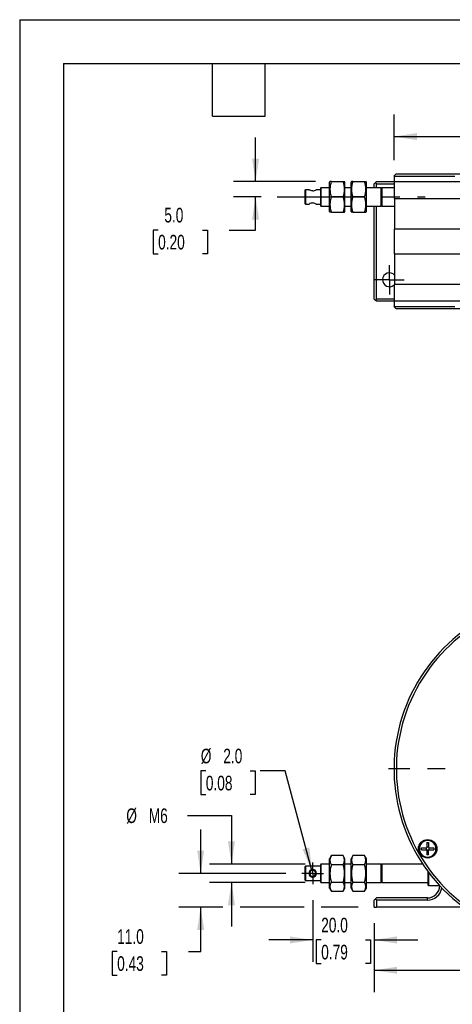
# Model space of a CAD drawing. Header units: millimetres. Extents: x 0 to 629, y 0 to 486.
# Tile 2 of 7: x 0 to 141, y 165 to 486. Entities that reach past the tile are written whole.
import ezdxf

# ---------------------------------------------------------------- set-up
doc = ezdxf.new("R2010")
doc.units = ezdxf.units.MM
doc.header["$LTSCALE"] = 2.25
doc.linetypes.add('CENTERX2', pattern=[20.32, 12.7, -2.54, 2.54, -2.54])
doc.layers.add('CENTER', color=40, linetype='CENTERX2')
doc.layers.add('DIMENSIONS', color=140, linetype='Continuous', lineweight=25)
doc.layers.add('TEXT', color=140, linetype='Continuous', lineweight=25)
doc.styles.add('SLDTEXTSTYLE0', font='TXT', dxfattribs={"width": 0.7})
doc.dimstyles.new('SLDDIMSTYLE0', dxfattribs={"dimtxt": 4.855518, "dimasz": 7.4295, "dimexe": 0, "dimexo": 0.0625, "dimgap": 1.213879, "dimtad": 0, "dimtih": 1, "dimtoh": 1, "dimdec": 1, "dimrnd": 1e-09, "dimzin": 4, "dimdsep": 46, "dimtxsty": 'SLDTEXTSTYLE0', "dimsah": 1, "dimcen": 0.09, "dimadec": 0, "dimazin": 1, "dimtfac": 1, "dimtdec": 1, "dimtmove": 0, "dimatfit": 0, "dimfxl": 0, "dimfrac": 2, "dimtolj": 1, "dimtzin": 12, "dimarcsym": 0})
doc.dimstyles.new('SLDDIMSTYLE1', dxfattribs={"dimtxt": 4.855518, "dimasz": 7.4295, "dimexe": 0, "dimexo": 0.0625, "dimgap": 1.213879, "dimtad": 0, "dimtih": 1, "dimtoh": 1, "dimdec": 1, "dimrnd": 1e-09, "dimzin": 4, "dimdsep": 46, "dimtxsty": 'SLDTEXTSTYLE0', "dimsah": 1, "dimcen": 0.09, "dimadec": 0, "dimazin": 1, "dimtfac": 1, "dimtdec": 1, "dimtofl": 0, "dimtmove": 0, "dimatfit": 3, "dimfxl": 0, "dimfrac": 2, "dimtolj": 1, "dimtzin": 12, "dimarcsym": 0})
doc.dimstyles.new('SLDDIMSTYLE3', dxfattribs={"dimtxt": 4.855518, "dimasz": 7.4295, "dimexe": 0, "dimexo": 0.0625, "dimgap": 1.213879, "dimtad": 0, "dimtih": 1, "dimtoh": 1, "dimdec": 1, "dimrnd": 1e-09, "dimzin": 4, "dimdsep": 46, "dimtxsty": 'SLDTEXTSTYLE0', "dimsah": 1, "dimcen": 0, "dimadec": 0, "dimazin": 1, "dimtfac": 1, "dimtdec": 1, "dimtofl": 0, "dimtmove": 0, "dimatfit": 3, "dimfxl": 0, "dimfrac": 2, "dimtolj": 1, "dimtzin": 12, "dimarcsym": 0})
doc.dimstyles.new('SLDDIMSTYLE4', dxfattribs={"dimtxt": 4.855518, "dimasz": 7.4295, "dimexe": 0, "dimexo": 0.0625, "dimgap": 1.213879, "dimtad": 0, "dimtih": 1, "dimtoh": 1, "dimdec": 1, "dimrnd": 1e-09, "dimzin": 12, "dimdsep": 46, "dimtxsty": 'SLDTEXTSTYLE0', "dimsah": 1, "dimcen": 0.09, "dimadec": 0, "dimazin": 3, "dimtfac": 1, "dimtdec": 1, "dimtmove": 0, "dimatfit": 0, "dimfxl": 0, "dimfrac": 2, "dimtolj": 1, "dimtzin": 12, "dimarcsym": 0})

# ---------------------------------------------------------------- blocks, each defined once
blk = doc.blocks.new('_D_1')
at = {"layer": 'DIMENSIONS'}
for p, q in [((115.44, 191.65), (115.44, 169.12)), ((240.44, 191.65), (240.44, 169.12)), ((115.44, 176.26), (164.14, 176.26)), ((170.72, 176.26), (169.09, 176.26)), ((169.09, 176.26), (169.09, 168.54)), ((185.15, 176.26), (186.78, 176.26)), ((186.78, 176.26), (186.78, 168.54)), ((240.44, 176.26), (191.73, 176.26)), ((169.09, 168.54), (170.72, 168.54)), ((186.78, 168.54), (185.15, 168.54))]:
    blk.add_line(p, q, dxfattribs=at)
for points in [[(115.44, 176.26), (122.87, 175.12), (122.87, 177.4)], [(240.44, 176.26), (233.01, 177.4), (233.01, 175.12)]]:
    blk.add_solid(points, dxfattribs=at)
at = {"layer": 'DIMENSIONS', "char_height": 4.762, "attachment_point": 1, "style": 'SLDTEXTSTYLE0'}
for s, insert in [('125.0', (168.7, 183.49)), ('4.92', (170.72, 174.68))]:
    blk.add_mtext(s, dxfattribs=dict(at, insert=insert))
blk = doc.blocks.new('_D_5')
at = {"layer": 'DIMENSIONS'}
for p, q in [((95.44, 199.11), (95.44, 178.99)), ((115.44, 191.65), (115.44, 178.99)), ((95.44, 186.14), (81.15, 186.14)), ((98.22, 186.14), (96.59, 186.14)), ((96.59, 186.14), (96.59, 178.42)), ((112.65, 186.14), (114.28, 186.14)), ((114.28, 186.14), (114.28, 178.42)), ((115.44, 186.14), (129.73, 186.14)), ((96.59, 178.42), (98.22, 178.42)), ((114.28, 178.42), (112.65, 178.42))]:
    blk.add_line(p, q, dxfattribs=at)
for points in [[(95.44, 186.14), (88.01, 187.28), (88.01, 184.99)], [(115.44, 186.14), (122.87, 184.99), (122.87, 187.28)]]:
    blk.add_solid(points, dxfattribs=at)
at = {"layer": 'DIMENSIONS', "char_height": 4.762, "attachment_point": 1, "style": 'SLDTEXTSTYLE0'}
for s, insert in [('20.0', (98.22, 193.36)), ('0.79', (98.22, 184.56))]:
    blk.add_mtext(s, dxfattribs=dict(at, insert=insert))
blk = doc.blocks.new('_D_6')
at = {"layer": 'DIMENSIONS'}
for p, q in [((60.64, 241.18), (59.01, 241.18)), ((59.01, 241.18), (59.01, 233.46)), ((75.07, 241.18), (76.7, 241.18)), ((76.7, 241.18), (76.7, 233.46)), ((86.5, 241.18), (78.33, 241.18)), ((95.18, 208.79), (86.5, 241.18)), ((59.01, 233.46), (60.64, 233.46)), ((76.7, 233.46), (75.07, 233.46))]:
    blk.add_line(p, q, dxfattribs=at)
blk.add_solid([(95.18, 208.79), (94.36, 216.26), (92.15, 215.67)], dxfattribs=at)
at = {"layer": 'DIMENSIONS', "char_height": 4.762, "attachment_point": 1, "style": 'SLDTEXTSTYLE0'}
for s, insert in [('%%c', (59, 248.41)), ('2.0', (66.33, 248.41)), ('0.08', (60.64, 239.6))]:
    blk.add_mtext(s, dxfattribs=dict(at, insert=insert))
blk = doc.blocks.new('_D_7')
at = {"layer": 'DIMENSIONS'}
for p, q in [((54.71, 226.69), (69, 226.69)), ((69, 226.69), (69, 210.82)), ((92.96, 210.82), (61.85, 210.82)), ((92.96, 204.82), (61.85, 204.82)), ((69, 204.82), (69, 190.54))]:
    blk.add_line(p, q, dxfattribs=at)
for points in [[(69, 210.82), (70.14, 218.25), (67.85, 218.25)], [(69, 204.82), (67.85, 197.39), (70.14, 197.39)]]:
    blk.add_solid(points, dxfattribs=at)
at = {"layer": 'DIMENSIONS', "char_height": 4.762, "attachment_point": 1, "style": 'SLDTEXTSTYLE0'}
for s, insert in [('%%c', (34.72, 228.97)), ('M6', (42.05, 228.97))]:
    blk.add_mtext(s, dxfattribs=dict(at, insert=insert))
blk = doc.blocks.new('_D_8')
at = {"layer": 'DIMENSIONS'}
for p, q in [((58.96, 207.82), (58.96, 222.11)), ((86.72, 207.82), (51.82, 207.82)), ((66.18, 196.82), (51.82, 196.82)), ((58.96, 182.4), (58.96, 196.82)), ((92.63, 196.82), (71.81, 196.82)), ((110.26, 196.82), (98.25, 196.82)), ((31.76, 182.4), (30.13, 182.4)), ((30.13, 182.4), (30.13, 174.69)), ((46.19, 182.4), (47.82, 182.4)), ((47.82, 182.4), (47.82, 174.69)), ((54.94, 182.4), (58.96, 182.4)), ((30.13, 174.69), (31.76, 174.69)), ((47.82, 174.69), (46.19, 174.69))]:
    blk.add_line(p, q, dxfattribs=at)
for points in [[(58.96, 207.82), (60.1, 215.25), (57.82, 215.25)], [(58.96, 196.82), (57.82, 189.39), (60.1, 189.39)]]:
    blk.add_solid(points, dxfattribs=at)
at = {"layer": 'DIMENSIONS', "char_height": 4.762, "attachment_point": 1, "style": 'SLDTEXTSTYLE0'}
for s, insert in [('11.0', (31.76, 189.63)), ('0.43', (31.76, 180.83))]:
    blk.add_mtext(s, dxfattribs=dict(at, insert=insert))
blk = doc.blocks.new('SW_CENTERMARKSYMBOL_0')
at = {"layer": 'CENTER', "color": 0}
for p, q in [((0, 5.08), (0, 57.79)), ((-5.08, 0), (-57.79, 0)), ((0, 0), (-2.54, 0)), ((0, 0), (0, 2.54)), ((0, 0), (0, -2.54)), ((0, 0), (2.54, 0)), ((5.08, 0), (57.79, 0)), ((0, -5.08), (0, -57.79))]:
    blk.add_line(p, q, dxfattribs=at)
blk = doc.blocks.new('SW_CENTERMARKSYMBOL_1')
at = {"layer": 'CENTER', "color": 0}
for p, q in [((0, 2.54), (0, 3.54)), ((-2.54, 0), (-3.54, 0)), ((0, 0), (-2.54, 0)), ((0, 0), (0, 2.54)), ((0, 0), (0, -2.54)), ((0, 0), (2.54, 0)), ((2.54, 0), (3.54, 0)), ((0, -2.54), (0, -3.54))]:
    blk.add_line(p, q, dxfattribs=at)
blk = doc.blocks.new('_D_14')
at = {"layer": 'DIMENSIONS'}
for p, q in [((76.85, 433.08), (76.85, 447.37)), ((96.34, 433.08), (69.7, 433.08)), ((78.68, 428.08), (69.7, 428.08)), ((76.85, 417.3), (76.85, 428.08)), ((45.1, 417.3), (43.47, 417.3)), ((43.47, 417.3), (43.47, 409.59)), ((59.53, 417.3), (61.16, 417.3)), ((61.16, 417.3), (61.16, 409.59)), ((68.28, 417.3), (76.85, 417.3)), ((43.47, 409.59), (45.1, 409.59)), ((61.16, 409.59), (59.53, 409.59))]:
    blk.add_line(p, q, dxfattribs=at)
for points in [[(76.85, 433.08), (77.99, 440.51), (75.7, 440.51)], [(76.85, 428.08), (75.7, 420.65), (77.99, 420.65)]]:
    blk.add_solid(points, dxfattribs=at)
at = {"layer": 'DIMENSIONS', "char_height": 4.762, "attachment_point": 1, "style": 'SLDTEXTSTYLE0'}
for s, insert in [('5.0', (47.12, 424.53)), ('0.20', (45.1, 415.73))]:
    blk.add_mtext(s, dxfattribs=dict(at, insert=insert))
blk = doc.blocks.new('_D_15')
at = {"layer": 'DIMENSIONS'}
for p, q in [((121.94, 440.01), (121.94, 454.87)), ((233.94, 440.01), (233.94, 454.87)), ((121.94, 447.73), (163.95, 447.73)), ((170.72, 447.73), (169.09, 447.73)), ((169.09, 447.73), (169.09, 440.01)), ((185.15, 447.73), (186.78, 447.73)), ((186.78, 447.73), (186.78, 440.01)), ((233.94, 447.73), (191.92, 447.73)), ((169.09, 440.01), (170.72, 440.01)), ((186.78, 440.01), (185.15, 440.01))]:
    blk.add_line(p, q, dxfattribs=at)
for points in [[(121.94, 447.73), (129.37, 446.58), (129.37, 448.87)], [(233.94, 447.73), (226.51, 448.87), (226.51, 446.58)]]:
    blk.add_solid(points, dxfattribs=at)
at = {"layer": 'DIMENSIONS', "char_height": 4.762, "attachment_point": 1, "style": 'SLDTEXTSTYLE0'}
for s, insert in [('%%c', (165.04, 454.95)), ('112.0', (172.37, 454.95)), ('4.41', (170.72, 446.15))]:
    blk.add_mtext(s, dxfattribs=dict(at, insert=insert))
blk = doc.blocks.new('SW_CENTERMARKSYMBOL_5')
at = {"layer": 'CENTER', "color": 0}
for p, q in [((0, 2.54), (0, 4.79)), ((-2.54, 0), (-4.79, 0)), ((0, 0), (-2.54, 0)), ((0, 0), (0, 2.54)), ((0, 0), (0, -2.54)), ((0, 0), (2.54, 0)), ((2.54, 0), (4.79, 0)), ((0, -2.54), (0, -4.79))]:
    blk.add_line(p, q, dxfattribs=at)

msp = doc.modelspace()

# ---------------------------------------------------------------- linework, layer by layer
at = {"color": 7, "linetype": 'Continuous'}
for q in [(0.01, 0.01), (628.66, 485.78)]:
    msp.add_line((0.01, 485.78), q, dxfattribs=at)
for p, q in [((101.07, 433.08), (100.94, 432.85)), ((100.94, 428.08), (100.94, 432.85)), ((101.52, 433.08), (101.08, 433.08)), ((101.52, 433.08), (105.36, 433.08)), ((105.36, 433.08), (105.79, 433.08)), ((105.94, 432.85), (105.81, 433.08)), ((105.94, 423.31), (105.94, 432.85)), ((108.07, 433.08), (107.94, 432.85)), ((107.94, 428.08), (107.94, 432.85)), ((108.52, 433.08), (108.08, 433.08)), ((108.52, 433.08), (112.36, 433.08)), ((112.36, 433.08), (112.79, 433.08)), ((112.94, 432.85), (112.81, 433.08)), ((112.94, 423.31), (112.94, 432.85)), ((115.81, 432.7), (116.19, 433.08)), ((116.19, 433.08), (121.94, 433.08)), ((122.69, 435.58), (121.93, 434.82)), ((121.94, 434.83), (121.94, 433.08)), ((121.94, 433.08), (121.94, 427.58)), ((121.94, 433.08), (233.94, 433.08)), ((122.69, 435.58), (233.19, 435.58)), ((93.14, 430.43), (92.94, 430.23)), ((92.94, 430.23), (92.94, 425.93)), ((94.25, 430.43), (93.14, 430.43)), ((93.14, 430.43), (93.14, 425.73)), ((97.94, 430.43), (96.63, 430.43)), ((98.14, 431.08), (97.94, 430.88)), ((97.94, 430.88), (97.94, 425.28)), ((100.94, 431.08), (98.14, 431.08)), ((98.14, 431.08), (98.14, 425.08)), ((107.94, 431.08), (105.94, 431.08)), ((117.74, 431.08), (112.94, 431.08)), ((115.81, 432.7), (115.44, 432.33)), ((115.44, 431.08), (115.44, 432.33)), ((116.19, 432.33), (115.81, 432.7)), ((116.19, 431.08), (116.19, 432.33)), ((116.19, 432.33), (121.94, 432.33)), ((117.94, 430.88), (117.74, 431.08)), ((117.74, 425.08), (117.74, 431.08)), ((121.94, 431.08), (117.94, 431.08)), ((117.94, 431.08), (117.94, 428.08)), ((100.94, 423.31), (100.94, 428.08)), ((105.36, 428.08), (101.52, 428.08)), ((107.94, 423.31), (107.94, 428.08)), ((112.36, 428.08), (108.52, 428.08)), ((117.94, 428.08), (117.94, 425.08)), ((121.94, 427.58), (233.94, 427.58)), ((122.14, 427.58), (122.14, 417.58)), ((92.94, 425.93), (93.14, 425.73)), ((93.14, 425.73), (94.25, 425.73)), ((96.63, 425.73), (97.94, 425.73)), ((97.94, 425.28), (98.14, 425.08)), ((98.14, 425.08), (100.94, 425.08)), ((100.94, 423.31), (101.07, 423.08)), ((105.81, 423.08), (105.94, 423.31)), ((105.94, 425.08), (107.94, 425.08)), ((107.94, 423.31), (108.07, 423.08)), ((112.81, 423.08), (112.94, 423.31)), ((112.94, 425.08), (117.74, 425.08)), ((115.44, 394.83), (115.44, 425.08)), ((116.19, 394.83), (116.19, 425.08)), ((117.74, 425.08), (117.94, 425.28)), ((117.94, 425.08), (122.14, 425.08)), ((101.52, 423.08), (101.07, 423.08)), ((101.52, 423.08), (105.36, 423.08)), ((105.36, 423.08), (105.8, 423.08)), ((108.52, 423.08), (108.07, 423.08)), ((108.52, 423.08), (112.36, 423.08)), ((112.36, 423.08), (112.8, 423.08)), ((121.94, 417.58), (121.94, 409.58)), ((233.94, 417.58), (121.94, 417.58)), ((121.94, 409.58), (233.94, 409.58)), ((122.14, 409.58), (122.14, 399.58)), ((121.94, 399.58), (121.94, 394.08)), ((233.94, 399.58), (121.94, 399.58)), ((115.44, 394.83), (115.81, 394.45)), ((115.81, 394.45), (116.19, 394.83)), ((116.19, 394.08), (115.81, 394.45)), ((121.94, 394.83), (116.19, 394.83)), ((121.94, 394.08), (116.19, 394.08)), ((121.93, 392.34), (122.69, 391.58)), ((121.94, 394.08), (121.94, 392.33)), ((233.94, 394.08), (121.94, 394.08)), ((233.19, 391.58), (122.69, 391.58)), ((130.9, 216.12), (132.43, 216.12)), ((130.9, 215.52), (130.9, 216.12)), ((130.9, 215.52), (132.43, 215.52)), ((132.4, 216.12), (132.4, 215.52)), ((132.6, 217.82), (133.2, 217.82)), ((132.6, 217.82), (132.6, 216.29)), ((133.2, 216.32), (132.6, 216.32)), ((132.6, 215.35), (132.6, 213.82)), ((133.2, 215.32), (132.6, 215.32)), ((133.2, 217.82), (133.2, 216.32)), ((133.2, 213.82), (133.2, 215.35)), ((133.37, 215.52), (134.9, 215.52)), ((133.4, 216.12), (134.9, 216.12)), ((133.4, 215.52), (133.4, 216.12)), ((134.9, 216.12), (134.9, 215.52)), ((101.52, 213.6), (100.94, 212.6)), ((100.94, 203.05), (100.94, 212.6)), ((105.36, 213.6), (101.52, 213.6)), ((105.94, 212.6), (105.36, 213.6)), ((105.94, 203.05), (105.94, 212.6)), ((108.52, 213.6), (107.94, 212.6)), ((107.94, 203.05), (107.94, 212.6)), ((112.36, 213.6), (108.52, 213.6)), ((112.94, 212.6), (112.36, 213.6)), ((112.94, 203.05), (112.94, 212.6)), ((133.2, 213.82), (132.6, 213.82)), ((93.14, 210.17), (92.94, 209.97)), ((92.94, 209.97), (92.94, 205.67)), ((97.94, 210.17), (93.14, 210.17)), ((93.14, 210.17), (93.14, 205.47)), ((95.44, 209.14), (95.44, 208.82)), ((98.14, 210.82), (97.94, 210.62)), ((97.94, 210.62), (97.94, 205.02)), ((100.94, 210.82), (98.14, 210.82)), ((98.14, 210.82), (98.14, 204.82)), ((101.52, 210.71), (105.36, 210.71)), ((107.94, 210.82), (105.94, 210.82)), ((108.52, 210.71), (112.36, 210.71)), ((117.74, 210.82), (112.94, 210.82)), ((117.94, 210.62), (117.74, 210.82)), ((117.74, 204.82), (117.74, 210.82)), ((131.3, 210.82), (117.94, 210.82)), ((117.94, 210.82), (117.94, 204.82)), ((132.94, 208.49), (132.94, 204.02)), ((92.94, 205.67), (93.14, 205.47)), ((93.14, 205.47), (97.94, 205.47)), ((95.44, 206.82), (95.44, 206.51)), ((133.14, 208.22), (133.14, 203.82)), ((97.94, 205.02), (98.14, 204.82)), ((98.14, 204.82), (100.94, 204.82)), ((100.94, 203.05), (101.52, 202.05)), ((101.52, 204.94), (105.36, 204.94)), ((101.52, 202.05), (105.36, 202.05)), ((105.36, 202.05), (105.94, 203.05)), ((105.94, 204.82), (107.94, 204.82)), ((107.94, 203.05), (108.52, 202.05)), ((108.52, 204.94), (112.36, 204.94)), ((108.52, 202.05), (112.36, 202.05)), ((112.36, 202.05), (112.94, 203.05)), ((112.94, 204.82), (117.74, 204.82)), ((117.74, 204.82), (117.94, 205.02)), ((117.94, 204.82), (132.94, 204.82)), ((132.94, 204.02), (133.14, 203.82)), ((133.14, 203.82), (136.74, 203.82)), ((136.74, 203.82), (136.74, 203.9)), ((136.74, 203.82), (136.77, 203.86)), ((115.44, 199.07), (115.81, 199.45)), ((115.44, 196.82), (115.44, 199.07)), ((115.81, 199.45), (116.19, 199.82)), ((116.19, 199.07), (115.81, 199.45)), ((132.81, 199.82), (116.19, 199.82)), ((116.19, 199.07), (116.19, 196.82)), ((132.81, 199.07), (116.19, 199.07)), ((132.81, 199.07), (132.81, 199.82)), ((115.44, 196.82), (116.19, 196.82)), ((239.69, 196.82), (116.19, 196.82))]:
    msp.add_line(p, q)
at = {"flags": 128}
for points in [[(121.96, 434.83), (121.94, 434.83), (122.15, 434.83), (122.7, 434.83), (123.59, 434.83), (124.81, 434.83), (126.35, 434.83), (128.21, 434.83), (130.37, 434.83), (132.82, 434.83), (135.55, 434.83), (138.53, 434.83), (141.75, 434.83)], [(95.44, 430.03), (95.13, 430.06), (94.85, 430.13), (94.58, 430.24), (94.35, 430.36), (94.24, 430.43), (94.25, 430.42)], [(95.44, 426.13), (95.74, 426.1), (96.02, 426.03), (96.29, 425.92), (96.52, 425.8), (96.63, 425.73), (96.63, 425.74)], [(141.75, 392.33), (138.53, 392.33), (135.55, 392.33), (132.82, 392.33), (130.37, 392.33), (128.21, 392.33), (126.36, 392.33), (124.81, 392.33), (123.59, 392.33), (122.71, 392.33), (122.15, 392.33), (121.94, 392.33), (121.96, 392.33)]]:
    msp.add_lwpolyline(points, dxfattribs=at)
for radius in [3, 2.81]:
    msp.add_circle((132.9, 215.82), radius)
for centre, radius, start, end in [((108.42, 430.58), 7.35, 160.1019, 199.8981), ((98.45, 430.58), 7.35, 340.1019, 19.8981), ((115.42, 430.58), 7.35, 160.1019, 199.8981), ((105.45, 430.58), 7.35, 340.1019, 19.8981), ((95.29, 432.47), 2.45, 273.5083, 303.1005), ((108.42, 425.58), 7.35, 160.1019, 199.8981), ((98.45, 425.58), 7.35, 340.1019, 19.8981), ((115.42, 425.58), 7.35, 160.1019, 199.8981), ((105.45, 425.58), 7.35, 340.1019, 19.8981), ((95.57, 423.73), 2.4, 93.2093, 123.386), ((120.44, 401.08), 2.25, 40.9261, 311.8103), ((177.9, 241.81), 55.97, 99.9024, 233.153), ((177.94, 241.82), 55.25, 100.0702, 232.8694), ((132.9, 215.82), 2.71, 0, 180), ((132.9, 215.82), 2.71, 180, 0), ((132.43, 216.29), 0.17, 270, 0), ((132.43, 215.35), 0.17, 0, 90), ((133.4, 216.32), 0.2, 180, 270), ((133.37, 215.35), 0.17, 90, 180), ((103.7, 212.15), 2.62, 146.4991, 213.5009), ((103.18, 212.15), 2.62, 326.4991, 33.5009), ((110.7, 212.15), 2.62, 146.4991, 213.5009), ((110.18, 212.15), 2.62, 326.4991, 33.5009), ((95.52, 207.82), 1.31, 93.4166, 266.5834), ((95.44, 207.82), 1, 90, 270), ((95.36, 207.82), 1.31, 273.4166, 86.5834), ((95.44, 207.82), 1, 270, 90), ((110.79, 207.82), 9.71, 162.703, 197.297), ((96.09, 207.82), 9.71, 342.703, 17.297), ((117.79, 207.82), 9.71, 162.703, 197.297), ((103.09, 207.82), 9.71, 342.703, 17.297), ((103.7, 203.49), 2.62, 146.4991, 213.5009), ((103.18, 203.49), 2.62, 326.4991, 33.5009), ((110.7, 203.49), 2.62, 146.4991, 213.5009), ((110.18, 203.49), 2.62, 326.4991, 33.5009), ((132.81, 203.82), 4, 270, 0), ((132.81, 203.82), 4.75, 270, 351.8692)]:
    msp.add_arc(centre, radius, start, end)
at = {"layer": 'CENTER'}
msp.add_line((83.85, 428.08), (132.03, 428.08), dxfattribs=at)
at = {"layer": 'TEXT'}
for p, q in [((14.29, 471.49), (614.36, 471.49)), ((14.29, 471.49), (14.29, 14.29)), ((62.86, 454.34), (62.86, 471.49)), ((80.01, 454.34), (80.01, 471.49)), ((62.86, 454.34), (80.01, 454.34))]:
    msp.add_line(p, q, dxfattribs=at)

# ---------------------------------------------------------------- block references
at = {"layer": 'CENTER'}
for name, p in [('SW_CENTERMARKSYMBOL_5', (120.44, 401.08)), ('SW_CENTERMARKSYMBOL_0', (177.94, 241.82)), ('SW_CENTERMARKSYMBOL_1', (95.44, 207.82))]:
    msp.add_blockref(name, p, dxfattribs=at)

# ---------------------------------------------------------------- dimensions: what is measured, and where the dimension line sits
at = {"layer": 'DIMENSIONS'}
dim = msp.add_linear_dim(base=(121.94, 447.73), p1=(233.94, 434.83), p2=(121.94, 434.83), text='%%c<>', dimstyle='SLDDIMSTYLE1', dxfattribs=at)
dim.commit()
dim.dimension.update_dxf_attribs({"geometry": '_D_15', "text_midpoint": (177.94, 447.73), "dimtype": 160})
for base, p1, p2, picture, middle in [((76.85, 428.08), (101.52, 433.08), (83.85, 428.08), '_D_14', (76.85, 417.3)), ((58.96, 207.82), (115.44, 196.82), (91.9, 207.82), '_D_8', (58.96, 182.4))]:
    dim = msp.add_linear_dim(base=base, p1=p1, p2=p2, angle=90, dimstyle='SLDDIMSTYLE0', dxfattribs=at)
    dim.commit()
    dim.dimension.update_dxf_attribs({"geometry": picture, "text_midpoint": middle, "dimtype": 160})
dim = msp.add_diameter_dim_2p(p1=(95.7, 206.86), p2=(95.18, 208.79), dimstyle='SLDDIMSTYLE3', dxfattribs=at)
dim.commit()
dim.dimension.update_dxf_attribs({"geometry": '_D_6', "text_midpoint": (67.86, 241.18), "dimtype": 163})
dim = msp.add_linear_dim(base=(69, 204.82), p1=(98.14, 210.82), p2=(98.14, 204.82), angle=90, text='%%cM6', dimstyle='SLDDIMSTYLE4', dxfattribs=at)
dim.commit()
dim.dimension.update_dxf_attribs({"geometry": '_D_7', "text_midpoint": (69, 226.69), "dimtype": 160})
for base, p2, dimstyle, picture, middle in [((95.44, 186.14), (95.44, 204.28), 'SLDDIMSTYLE0', '_D_5', (105.44, 186.14)), ((240.44, 176.26), (240.44, 196.82), 'SLDDIMSTYLE1', '_D_1', (177.94, 176.26))]:
    dim = msp.add_linear_dim(base=base, p1=(115.44, 196.82), p2=p2, dimstyle=dimstyle, dxfattribs=at)
    dim.commit()
    dim.dimension.update_dxf_attribs({"geometry": picture, "text_midpoint": middle, "dimtype": 160})

doc.saveas('drawing.dxf')
